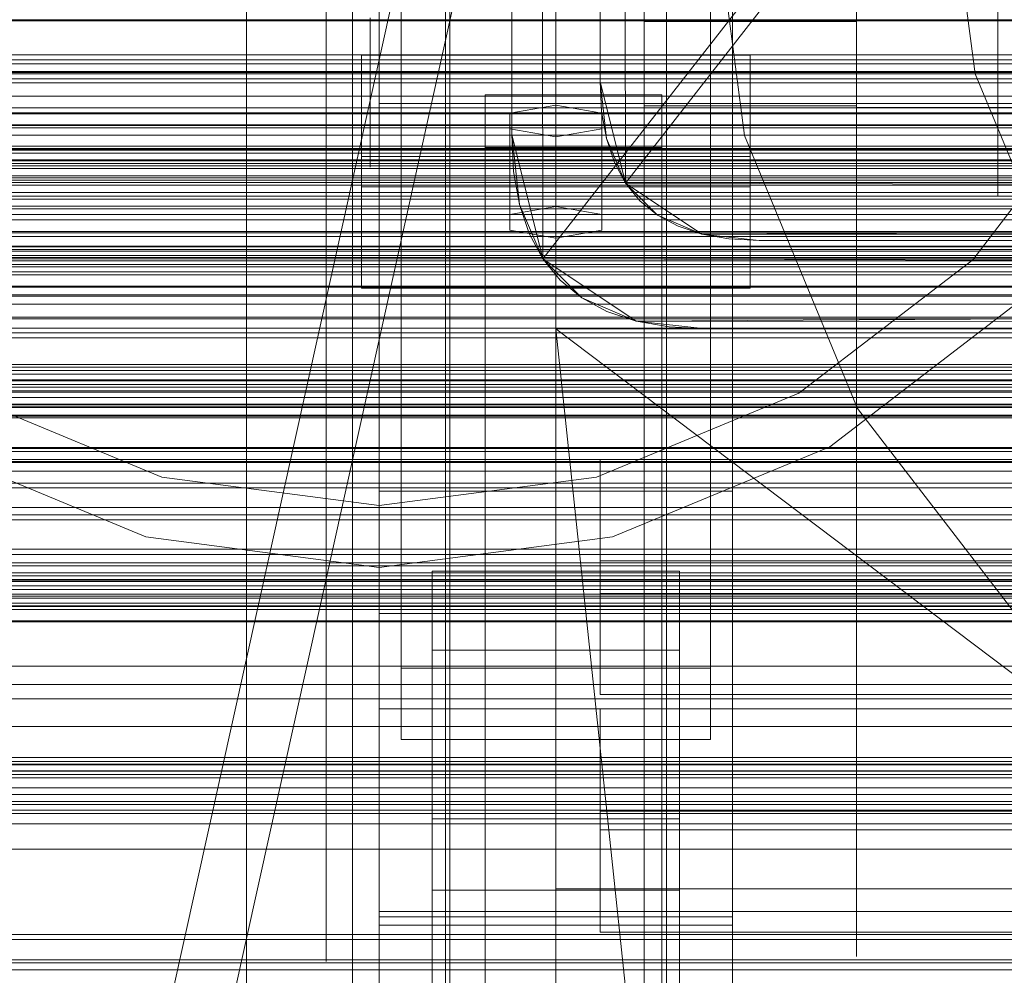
# Model space of a CAD drawing. Header units: millimetres. Extents: x -4738 to 65662, y -68080 to 6847.
# Tile 251 of 256: x -491 to -379, y -34378 to -34270. Entities that reach past the tile are written whole.
import ezdxf

# ---------------------------------------------------------------- set-up
doc = ezdxf.new("R2010")
doc.units = ezdxf.units.MM
for name, color, linetype, lineweight in [('COTAS_O', 1, 'Continuous', 0), ('frontal_briquetadora', 7, 'Continuous', 0), ('frontal_C01', 7, 'Continuous', 0), ('frontal_C02', 7, 'Continuous', 0), ('frontal_C03', 7, 'Continuous', 0), ('frontal_dosificador', 7, 'Continuous', 0), ('frontal_mezcladora', 7, 'Continuous', 0), ('frontal_secador', 7, 'Continuous', 0), ('frontal_tolva', 7, 'Continuous', 0)]:
    doc.layers.add(name, color=color, linetype=linetype, lineweight=lineweight)
doc.dimstyles.new('R19_100', dxfattribs={"dimtxt": 250, "dimasz": 150, "dimexe": 150, "dimexo": 80, "dimgap": 100, "dimtad": 1, "dimtih": 1, "dimtoh": 1, "dimdsep": 46, "dimcen": 0.09, "dimadec": 0, "dimazin": 0, "dimtfac": 1, "dimtdec": 4, "dimtofl": 0, "dimtmove": 0, "dimatfit": 3, "dimfxl": 1, "dimtolj": 1, "dimtzin": 0, "dimarcsym": 0})

# ---------------------------------------------------------------- blocks, each defined once
blk = doc.blocks.new('DIM_R31_48')
at = {"layer": 'COTAS_O'}
for p, q in [((-1725, -33700), (-1575, -33655)), ((1725, -33700), (1575, -33655)), ((-1725, -34400), (-1725, -33700)), ((-1725, -33700), (1725, -33700)), ((-1725, -33700), (-1575, -33745)), ((1725, -33700), (1575, -33745)), ((1725, -34400), (1725, -33700))]:
    blk.add_line(p, q, dxfattribs=at)
blk.add_text('3450 O', height=250, dxfattribs=at).set_placement((0, -33600))
blk = doc.blocks.new('DIM_R31_51')
at = {"layer": 'COTAS_O'}
for p, q in [((-650, -33700), (50, -33700)), ((50, -33700), (5, -33850)), ((50, -34900), (50, -33700)), ((50, -33700), (95, -33850)), ((50, -34900), (5, -34750)), ((50, -34900), (95, -34750)), ((-650, -34900), (50, -34900))]:
    blk.add_line(p, q, dxfattribs=at)
blk.add_text('1200 O', height=250, rotation=90, dxfattribs=at).set_placement((-50, -34300))
blk = doc.blocks.new('DIM_R31_52')
at = {"layer": 'COTAS_O'}
for p, q in [((-650, -34200), (-500, -34155)), ((650, -34200), (500, -34155)), ((-650, -34900), (-650, -34200)), ((-650, -34200), (650, -34200)), ((-650, -34200), (-500, -34245)), ((650, -34200), (500, -34245)), ((650, -34900), (650, -34200))]:
    blk.add_line(p, q, dxfattribs=at)
blk.add_text('1300 O', height=250, dxfattribs=at).set_placement((0, -34100))

msp = doc.modelspace()

# ---------------------------------------------------------------- linework, layer by layer
at = {"layer": 'frontal_briquetadora'}
for p, q in [((-430, -34680), (-430, -33820)), ((-430, -34060), (-430, -34490)), ((-430, -34060), (-430, -34305)), ((-430, -34496), (-430, -34060)), ((-396, -34270.044), (-396, -34250.459)), ((-420, -34270.216), (-420, -34251.309)), ((-396, -34270.216), (-396, -34251.309)), ((-453, -34275), (-453, -34255.072)), ((-453, -34275), (-453, -34255.296)), ((-442, -34275), (-442, -34255.072)), ((-442, -34275), (-442, -34255.133)), ((-430, -34275), (-430, -34255.133)), ((-396, -34275), (-396, -34255.296)), ((-465, -34275), (-465, -34255.514)), ((-465, -34275), (-465, -34255.573)), ((-456, -34275), (-456, -34256.258)), ((-453, -34275), (-453, -34255.514)), ((-453, -34275), (-453, -34256.258)), ((-442, -34275), (-442, -34255.654)), ((-430, -34275), (-430, -34255.654)), ((-430, -34275), (-430, -34256.258)), ((-396, -34275), (-396, -34255.491)), ((-430, -34260), (-430, -34305)), ((-430, -34680), (-430, -34260)), ((-430, -34496), (-430, -34260)), ((-420, -34260.694), (-420, -34279.784)), ((-396, -34260.18), (-396, -34279.956)), ((-396, -34260.694), (-396, -34279.784)), ((-430, -34271.095), (-430, -34267.964)), ((-451, -34275), (-451, -34269.793)), ((-442, -34275), (-442, -34269.793)), ((-396, -34270.216), (-420, -34270.216)), ((-420, -34289.306), (-420, -34270.216)), ((-160, -34270.044), (-396, -34270.044)), ((-396, -34289.82), (-396, -34270.044)), ((-396, -34289.306), (-396, -34270.216)), ((-430, -34275), (-430, -34271.095)), ((-605, -34275), (-453, -34275)), ((-465, -34275), (-605, -34275)), ((-396, -34275), (-596, -34275)), ((-453, -34275), (-465, -34275)), ((-465, -34275), (-465, -34294.486)), ((-465, -34275), (-465, -34294.427)), ((-453, -34275), (-456, -34275)), ((-456, -34275), (-456, -34293.742)), ((-453, -34275), (-453, -34294.704)), ((-453, -34275), (-453, -34294.486)), ((-442, -34275), (-453, -34275)), ((-453, -34275), (-453, -34294.928)), ((-453, -34275), (-453, -34293.742)), ((-442, -34275), (-451, -34275)), ((-451, -34275), (-451, -34280.207)), ((-430, -34275), (-442, -34275)), ((-442, -34275), (-442, -34294.346)), ((-442, -34275), (-442, -34280.207)), ((-442, -34275), (-442, -34294.867)), ((-442, -34275), (-442, -34294.928)), ((-430, -34275), (-188, -34275)), ((-430, -34275), (-430, -34278.905)), ((-430, -34275), (-430, -34293.742)), ((-430, -34275), (-430, -34294.346)), ((-430, -34275), (-430, -34294.867)), ((-160, -34275), (-396, -34275)), ((-396, -34275), (-396, -34294.704)), ((-396, -34275), (-396, -34294.509)), ((-430, -34278.905), (-430, -34282.036)), ((-396, -34279.784), (-420, -34279.784)), ((-420, -34279.784), (-420, -34298.691)), ((-396, -34279.784), (-396, -34298.691)), ((-451, -34280.207), (-451, -34284.382)), ((-442, -34280.207), (-442, -34284.382)), ((-160, -34279.956), (-396, -34279.956)), ((-396, -34279.956), (-396, -34299.541)), ((-430, -34282.036), (-430, -34283.774)), ((-451, -34284.382), (-451, -34286.699)), ((-442, -34284.382), (-442, -34286.699)), ((-420, -34307.847), (-420, -34289.306)), ((-396, -34307.847), (-396, -34289.306)), ((-396, -34309.026), (-396, -34289.82)), ((-456, -34293.742), (-456, -34311.847)), ((-453, -34293.742), (-453, -34311.847)), ((-430, -34293.742), (-430, -34311.847)), ((-465, -34294.427), (-465, -34313.547)), ((-465, -34294.486), (-465, -34313.797)), ((-453, -34294.486), (-453, -34313.797)), ((-453, -34294.704), (-453, -34313.651)), ((-453, -34294.928), (-453, -34314.542)), ((-442, -34294.346), (-442, -34313.41)), ((-442, -34294.867), (-442, -34314.554)), ((-442, -34294.928), (-442, -34314.542)), ((-430, -34294.346), (-430, -34313.41)), ((-430, -34294.867), (-430, -34314.554)), ((-396, -34294.509), (-396, -34313.268)), ((-396, -34294.704), (-396, -34313.651)), ((-420, -34298.691), (-420, -34316.687)), ((-396, -34298.691), (-396, -34316.687)), ((-396, -34299.541), (-396, -34318.183)), ((-430, -34305), (-430, -34471)), ((-418, -34418.333), (-430, -34305)), ((-210, -34305), (-430, -34305)), ((-210, -34471), (-430, -34305)), ((-430, -34680), (-430, -34305)), ((-430, -34305), (-430, -34496)), ((-420, -34325.125), (-420, -34307.847)), ((-396, -34325.125), (-396, -34307.847)), ((-396, -34326.924), (-396, -34309.026)), ((-456, -34311.847), (-456, -34328.696)), ((-453, -34311.847), (-453, -34328.696)), ((-430, -34311.847), (-430, -34328.696)), ((-465, -34313.547), (-465, -34332.059)), ((-465, -34313.797), (-465, -34332.755)), ((-453, -34313.651), (-453, -34331.113)), ((-453, -34313.797), (-453, -34332.755)), ((-442, -34313.41), (-442, -34331.914)), ((-430, -34313.41), (-430, -34331.914)), ((-396, -34313.268), (-396, -34330.557)), ((-396, -34313.651), (-396, -34331.113)), ((-453, -34314.542), (-453, -34333.532)), ((-442, -34314.542), (-442, -34333.532)), ((-442, -34314.554), (-442, -34333.882)), ((-430, -34314.554), (-430, -34333.882)), ((-420, -34316.687), (-420, -34333.081)), ((-396, -34316.687), (-396, -34333.081)), ((-396, -34318.183), (-396, -34335.166)), ((-420, -34340.477), (-420, -34325.125)), ((-396, -34340.477), (-396, -34325.125)), ((-396, -34342.827), (-396, -34326.924)), ((-456, -34328.696), (-456, -34343.717)), ((-453, -34328.696), (-453, -34343.717)), ((-430, -34328.696), (-430, -34343.717)), ((-396, -34330.557), (-396, -34345.711)), ((-465, -34332.059), (-465, -34349.672)), ((-453, -34331.113), (-453, -34346.418)), ((-442, -34331.914), (-442, -34349.588)), ((-430, -34331.914), (-430, -34349.588)), ((-396, -34331.113), (-396, -34346.418)), ((-465, -34332.755), (-465, -34351.191)), ((-453, -34332.755), (-453, -34351.191)), ((-420, -34333.081), (-420, -34347.243)), ((-396, -34333.081), (-396, -34347.243)), ((-453, -34333.532), (-453, -34351.599)), ((-442, -34333.532), (-442, -34351.599)), ((-442, -34333.882), (-442, -34352.677)), ((-430, -34333.882), (-430, -34352.677)), ((-396, -34335.166), (-396, -34349.836)), ((-420, -34353.313), (-420, -34340.477)), ((-396, -34353.313), (-396, -34340.477)), ((-396, -34356.124), (-396, -34342.827)), ((-456, -34343.717), (-456, -34356.398)), ((-453, -34343.717), (-453, -34356.398)), ((-430, -34343.717), (-430, -34356.398)), ((-453, -34346.418), (-453, -34358.978)), ((-396, -34345.711), (-396, -34358.147)), ((-396, -34346.418), (-396, -34358.978)), ((-420, -34347.243), (-420, -34358.629)), ((-396, -34347.243), (-396, -34358.629)), ((-465, -34349.672), (-465, -34366.107)), ((-442, -34349.588), (-442, -34366.174)), ((-430, -34349.588), (-430, -34366.174)), ((-396, -34349.836), (-396, -34361.631)), ((-465, -34351.191), (-465, -34368.936)), ((-453, -34351.191), (-453, -34368.936)), ((-453, -34351.599), (-453, -34368.458)), ((-442, -34351.599), (-442, -34368.458)), ((-442, -34352.677), (-442, -34370.769)), ((-430, -34352.677), (-430, -34370.769)), ((-420, -34363.139), (-420, -34353.313)), ((-396, -34363.139), (-396, -34353.313)), ((-456, -34356.398), (-456, -34366.307)), ((-453, -34356.398), (-453, -34366.307)), ((-430, -34356.398), (-430, -34366.307)), ((-396, -34366.303), (-396, -34356.124)), ((-420, -34358.629), (-420, -34366.801)), ((-396, -34358.147), (-396, -34367.388)), ((-396, -34358.629), (-396, -34366.801)), ((-453, -34358.978), (-453, -34368.312)), ((-430, -34361.302), (-430, -34359.564)), ((-396, -34358.978), (-396, -34368.312)), ((-430, -34364.433), (-430, -34361.302)), ((-396, -34361.631), (-396, -34370.096)), ((-420, -34369.578), (-420, -34363.139)), ((-396, -34369.578), (-396, -34363.139)), ((-430, -34368.338), (-430, -34364.433)), ((-465, -34366.107), (-465, -34381.105)), ((-456, -34366.307), (-456, -34373.106)), ((-453, -34366.307), (-453, -34373.106)), ((-442, -34366.174), (-442, -34381.431)), ((-430, -34366.174), (-430, -34381.431)), ((-430, -34366.307), (-430, -34373.106)), ((-396, -34372.973), (-396, -34366.303)), ((-420, -34366.801), (-420, -34371.445)), ((-396, -34366.801), (-396, -34371.445)), ((-396, -34367.388), (-396, -34373.079)), ((-465, -34368.936), (-465, -34385.831)), ((-453, -34368.312), (-453, -34374.059)), ((-453, -34368.458), (-453, -34383.843)), ((-453, -34368.936), (-453, -34385.831)), ((-442, -34368.458), (-442, -34383.843)), ((-430, -34368.338), (-188, -34368.338)), ((-430, -34368.338), (-430, -34372.243)), ((-396, -34368.312), (-396, -34374.059)), ((-420, -34372.383), (-420, -34369.578)), ((-396, -34372.383), (-396, -34369.578)), ((-442, -34370.769), (-442, -34387.994)), ((-430, -34370.769), (-430, -34387.994)), ((-396, -34370.096), (-396, -34374.907)), ((-430, -34372.243), (-430, -34375.375)), ((-420, -34371.445), (-420, -34372.383)), ((-396, -34371.445), (-396, -34372.383)), ((-456, -34373.106), (-456, -34376.565)), ((-453, -34373.106), (-453, -34376.565)), ((-430, -34373.106), (-430, -34376.565)), ((-396, -34375.878), (-396, -34372.973)), ((-396, -34373.079), (-396, -34375)), ((-453, -34374.059), (-453, -34376)), ((-396, -34374.059), (-396, -34376)), ((-430, -34375.375), (-430, -34377.112)), ((-396, -34374.907), (-396, -34375.878))]:
    msp.add_line(p, q, dxfattribs=at)
at = {"layer": 'frontal_C01'}
for p, q in [((-450, -34323.351), (-450, -33999.812)), ((-410, -33999.812), (-410, -34323.351)), ((-450, -34371.499), (-450, -34047.96)), ((-410, -34371.499), (-410, -34047.96)), ((-450, -34372.443), (-450, -34048.905)), ((-410, -34048.905), (-410, -34372.443)), ((-442.5, -34657.873), (-442.5, -34055.074)), ((-417.5, -34055.074), (-417.5, -34657.873)), ((-447.5, -34343.381), (-447.5, -34064.12)), ((-412.5, -34064.12), (-412.5, -34343.381)), ((-447.5, -34351.469), (-447.5, -34072.208)), ((-412.5, -34351.469), (-412.5, -34072.208)), ((-442.5, -34684.054), (-442.5, -34081.254)), ((-417.5, -34684.054), (-417.5, -34081.254)), ((-450, -34410.962), (-450, -34087.423)), ((-410, -34410.962), (-410, -34087.423)), ((-410, -34323.351), (-450, -34323.351)), ((-450, -34323.351), (-450, -34371.499)), ((-450, -34646.889), (-450, -34323.351)), ((-410, -34371.499), (-410, -34323.351)), ((-410, -34323.351), (-410, -34646.889)), ((-450, -34348.002), (-450, -34337.218)), ((-450, -34337.218), (450, -34337.218)), ((-450, -34370.922), (-450, -34337.218)), ((-412.5, -34343.381), (-447.5, -34343.381)), ((-447.5, -34343.381), (-447.5, -34351.469)), ((-412.5, -34351.469), (-412.5, -34343.381)), ((450, -34348.002), (-450, -34348.002)), ((-450, -34348.002), (-450, -34381.706)), ((-425, -34361.689), (-425, -34347.993)), ((-425, -34347.993), (425, -34347.993)), ((-425, -34359.548), (-425, -34347.993)), ((-447.5, -34351.469), (-412.5, -34351.469)), ((425, -34359.548), (-425, -34359.548)), ((-425, -34359.548), (-425, -34373.245)), ((-444, -34368.515), (-444, -34360.426)), ((-444, -34360.426), (-416, -34360.426)), ((-444, -34451.787), (-444, -34360.426)), ((-416, -34360.426), (-416, -34368.515)), ((-416, -34360.426), (-416, -34451.787)), ((425, -34361.689), (-425, -34361.689)), ((-425, -34361.689), (-425, -34373.245)), ((-416, -34368.515), (-444, -34368.515)), ((-444, -34368.515), (-444, -34459.876)), ((-416, -34459.876), (-416, -34368.515)), ((450, -34370.922), (-450, -34370.922)), ((-450, -34370.922), (-450, -34381.706)), ((-450, -34371.499), (-410, -34371.499)), ((-450, -34695.038), (-450, -34371.499)), ((-410, -34695.038), (-410, -34371.499)), ((-410, -34372.443), (-450, -34372.443)), ((-450, -34372.443), (-450, -34410.962)), ((-450, -34695.982), (-450, -34372.443)), ((-425, -34373.245), (425, -34373.245)), ((-410, -34410.962), (-410, -34372.443)), ((-410, -34372.443), (-410, -34695.982))]:
    msp.add_line(p, q, dxfattribs=at)
at = {"layer": 'frontal_C02'}
for p, q in [((-827, -35975), (-397, -34035.57)), ((-820, -35975), (-390, -34035.57)), ((-450, -34402.112), (-450, -34044.45)), ((-410, -34044.45), (-410, -34402.112)), ((-450, -34440.294), (-450, -34082.632)), ((-410, -34440.294), (-410, -34082.632)), ((-450, -34578.704), (-450, -34221.042)), ((-410, -34221.042), (-410, -34578.704)), ((-442.5, -34406.362), (-442.5, -34230.064)), ((-417.5, -34230.064), (-417.5, -34406.362)), ((-450, -34246.094), (-450, -34279.503)), ((-442.5, -34436.044), (-442.5, -34259.747)), ((-417.5, -34436.044), (-417.5, -34259.747)), ((-450, -34267.581), (-450, -34279.503)), ((-450, -34626.431), (-450, -34268.769)), ((-410, -34626.431), (-410, -34268.769)), ((-452, -34288.94), (-452, -34274.037)), ((-452, -34274.037), (-408, -34274.037)), ((-452, -34285.492), (-452, -34274.037)), ((-408, -34274.037), (-408, -34288.94)), ((-408, -34274.037), (-408, -34285.492)), ((-438, -34284.469), (-438, -34278.508)), ((-438, -34278.508), (-418, -34278.508)), ((-438, -34422.539), (-438, -34278.508)), ((-418, -34278.508), (-418, -34284.469)), ((-418, -34278.508), (-418, -34422.539)), ((-450, -34279.503), (450, -34279.503)), ((-430, -34279.7), (-435.196, -34280.595)), ((-424.804, -34280.595), (-430, -34279.7)), ((-430, -34291.155), (-430, -34279.7)), ((-435.196, -34280.595), (-435.196, -34282.383)), ((-435.196, -34292.049), (-435.196, -34280.595)), ((-424.804, -34282.383), (-424.804, -34280.595)), ((-424.804, -34292.049), (-424.804, -34280.595)), ((-435.196, -34282.383), (-430, -34283.277)), ((-435.196, -34293.838), (-435.196, -34282.383)), ((-430, -34283.277), (-424.804, -34282.383)), ((-424.804, -34293.838), (-424.804, -34282.383)), ((-430, -34283.277), (-430, -34294.732)), ((-559, -34284.761), (559, -34284.761)), ((-418, -34284.469), (-438, -34284.469)), ((-438, -34284.469), (-438, -34428.5)), ((-418, -34428.5), (-418, -34284.469)), ((-408, -34285.492), (-452, -34285.492)), ((-452, -34285.492), (-452, -34300.395)), ((-408, -34300.395), (-408, -34285.492)), ((-408, -34288.94), (-452, -34288.94)), ((-452, -34288.94), (-452, -34300.395)), ((-408, -34300.395), (-408, -34288.94)), ((-435.196, -34292.049), (-430, -34291.155)), ((-435.196, -34293.838), (-435.196, -34292.049)), ((-430, -34291.155), (-424.804, -34292.049)), ((-424.804, -34292.049), (-424.804, -34293.838)), ((-430, -34294.732), (-435.196, -34293.838)), ((-424.804, -34293.838), (-430, -34294.732)), ((-452, -34300.395), (-408, -34300.395)), ((-425, -34334.92), (-425, -34319.779)), ((-425, -34319.779), (425, -34319.779)), ((-425, -34331.234), (-425, -34319.779)), ((425, -34331.234), (-425, -34331.234)), ((-425, -34331.234), (-425, -34346.375)), ((-444, -34341.366), (-444, -34332.424)), ((-444, -34332.424), (-416, -34332.424)), ((-444, -34424.583), (-444, -34332.424)), ((-416, -34332.424), (-416, -34341.366)), ((-416, -34332.424), (-416, -34424.583)), ((425, -34334.92), (-425, -34334.92)), ((-425, -34334.92), (-425, -34346.375)), ((-416, -34341.366), (-444, -34341.366)), ((-444, -34341.366), (-444, -34433.524)), ((-416, -34433.524), (-416, -34341.366)), ((-425, -34346.375), (425, -34346.375))]:
    msp.add_line(p, q, dxfattribs=at)
at = {"layer": 'frontal_C03'}
for p, q in [((-1579, -34270.165), (1579, -34270.165)), ((1250, -34270.05), (-1250, -34270.05)), ((1250, -34275.899), (-1250, -34275.899)), ((1250, -34277.153), (-1250, -34277.153)), ((1496, -34280.547), (-1496, -34280.547)), ((1496, -34280.664), (-1496, -34280.664)), ((1496, -34281.93), (-1496, -34281.93)), ((1496, -34282.265), (-1496, -34282.265)), ((1496, -34284.605), (-1496, -34284.605)), ((1496, -34285.106), (-1496, -34285.106)), ((-1250, -34284.794), (1250, -34284.794)), ((1250, -34286.273), (-1250, -34286.273)), ((1250, -34286.559), (-1250, -34286.559)), ((1250, -34286.875), (-1250, -34286.875)), ((-1496, -34288.163), (1496, -34288.163)), ((1250, -34287.669), (-1250, -34287.669)), ((-1250, -34288.434), (1250, -34288.434)), ((1496, -34288.754), (-1496, -34288.754)), ((1250, -34289.556), (-1250, -34289.556)), ((1250, -34290.321), (-1250, -34290.321)), ((1496, -34292.063), (-1496, -34292.063)), ((1250, -34291.115), (-1250, -34291.115)), ((1250, -34291.431), (-1250, -34291.431)), ((1496, -34292.655), (-1496, -34292.655)), ((1250, -34294.544), (-1250, -34294.544)), ((1496, -34295.711), (-1496, -34295.711)), ((1496, -34296.213), (-1496, -34296.213)), ((1250, -34296.023), (-1250, -34296.023)), ((1250, -34296.711), (-1250, -34296.711)), ((1250, -34297.088), (-1250, -34297.088)), ((1496, -34298.552), (-1496, -34298.552)), ((1496, -34298.887), (-1496, -34298.887)), ((1496, -34300.153), (-1496, -34300.153)), ((1496, -34300.271), (-1496, -34300.271)), ((1250, -34301.139), (-1250, -34301.139)), ((1250, -34302.211), (-1250, -34302.211)), ((1250, -34303.665), (-1250, -34303.665)), ((1250, -34304.919), (-1250, -34304.919)), ((1250, -34309.017), (-1250, -34309.017)), ((1250, -34309.333), (-1250, -34309.333)), ((1250, -34309.698), (-1250, -34309.698)), ((1250, -34310.127), (-1250, -34310.127)), ((1250, -34310.767), (-1250, -34310.767)), ((-1250, -34310.891), (1250, -34310.891)), ((1250, -34311.302), (-1250, -34311.302)), ((1250, -34311.605), (-1250, -34311.605)), ((1250, -34312.014), (-1250, -34312.014)), ((-1579, -34312.165), (1579, -34312.165)), ((1250, -34312.778), (-1250, -34312.778)), ((1250, -34313.572), (-1250, -34313.572)), ((1250, -34313.889), (-1250, -34313.889)), ((1250, -34314.77), (-1250, -34314.77)), ((1250, -34315.064), (-1250, -34315.064)), ((1496, -34318.408), (-1496, -34318.408)), ((1496, -34318.526), (-1496, -34318.526)), ((1496, -34319.792), (-1496, -34319.792)), ((1496, -34320.127), (-1496, -34320.127)), ((-1250, -34321.084), (1250, -34321.084)), ((1496, -34322.466), (-1496, -34322.466)), ((1496, -34322.968), (-1496, -34322.968)), ((1250, -34322.976), (-1250, -34322.976)), ((-1496, -34326.024), (1496, -34326.024)), ((1496, -34326.616), (-1496, -34326.616)), ((1496, -34329.924), (-1496, -34329.924)), ((1496, -34330.516), (-1496, -34330.516)), ((1250, -34331.474), (-1250, -34331.474)), ((1250, -34331.791), (-1250, -34331.791)), ((1250, -34332.585), (-1250, -34332.585)), ((1496, -34333.573), (-1496, -34333.573)), ((1496, -34334.074), (-1496, -34334.074)), ((-1250, -34333.349), (1250, -34333.349)), ((1250, -34333.564), (-1250, -34333.564)), ((1250, -34334.472), (-1250, -34334.472)), ((1250, -34335.236), (-1250, -34335.236)), ((1250, -34335.457), (-1250, -34335.457)), ((1496, -34336.414), (-1496, -34336.414)), ((1250, -34336.03), (-1250, -34336.03)), ((1250, -34336.346), (-1250, -34336.346)), ((1496, -34336.749), (-1496, -34336.749)), ((1496, -34338.015), (-1496, -34338.015)), ((1496, -34338.132), (-1496, -34338.132)), ((1250, -34345.238), (-1250, -34345.238)), ((1250, -34346.843), (-1250, -34346.843)), ((1250, -34353.932), (-1250, -34353.932)), ((1250, -34354.248), (-1250, -34354.248)), ((1250, -34354.329), (-1250, -34354.329)), ((1250, -34355.042), (-1250, -34355.042)), ((1250, -34355.401), (-1250, -34355.401)), ((-1250, -34355.806), (1250, -34355.806)), ((1250, -34356.929), (-1250, -34356.929)), ((1250, -34357.694), (-1250, -34357.694)), ((1250, -34358.488), (-1250, -34358.488)), ((1250, -34358.804), (-1250, -34358.804)), ((1250, -34359.453), (-1250, -34359.453)), ((1250, -34359.829), (-1250, -34359.829)), ((1250, -34376.389), (-1250, -34376.389)), ((1250, -34376.706), (-1250, -34376.706)), ((1250, -34377.5), (-1250, -34377.5))]:
    msp.add_line(p, q, dxfattribs=at)
at = {"layer": 'frontal_dosificador'}
for p, q in [((-380, -34290), (-380, -34150)), ((-382.825, -34297.175), (-367.728, -34277.5)), ((-380, -34290), (-520, -34290)), ((-402.5, -34312.272), (-382.825, -34297.175)), ((-399, -34318.335), (-377.875, -34302.125)), ((-497.5, -34312.272), (-474.588, -34321.763)), ((-425.412, -34321.763), (-402.5, -34312.272)), ((-501, -34318.335), (-476.4, -34328.524)), ((-423.6, -34328.524), (-399, -34318.335)), ((-330, -34320), (-570, -34320)), ((-474.588, -34321.763), (-450, -34325)), ((-450, -34325), (-425.412, -34321.763)), ((-476.4, -34328.524), (-450, -34332)), ((-450, -34332), (-423.6, -34328.524)), ((-205, -34335), (-555, -34335)), ((-330, -34355), (-570, -34355))]:
    msp.add_line(p, q, dxfattribs=at)
at = {"layer": 'frontal_mezcladora'}
for p, q in [((-408.639, -34283.129), (-413, -34250)), ((-382.559, -34276.141), (-386, -34250)), ((-372.469, -34300.5), (-382.559, -34276.141)), ((-395.851, -34314), (-408.639, -34283.129)), ((-375.51, -34340.51), (-395.851, -34314)), ((-420, -34335), (-150, -34335)), ((-420, -34380), (-420, -34335))]:
    msp.add_line(p, q, dxfattribs=at)
at = {"layer": 'frontal_secador'}
for p, q in [((413, -33215), (-431.48, -34297.08)), ((407, -33225), (-422.12, -34288.52)), ((-433.02, -33225.78), (-435, -34283)), ((-433.02, -33225.78), (-431.48, -34297.08)), ((-434.78, -33232.82), (-435, -34283)), ((-423.38, -33233.82), (-425, -34277)), ((-423.38, -33233.82), (-422.12, -34288.52)), ((-435, -34283), (-435, -33237)), ((-424.82, -33239.58), (-425, -34277)), ((-425, -34277), (-425, -33243)), ((1250, -34274), (-1250, -34274)), ((1250, -34274.545), (-1250, -34274.545)), ((1250, -34276), (-1250, -34276)), ((1250, -34276.144), (-1250, -34276.144)), ((1250, -34276.709), (-1250, -34276.709)), ((-424.82, -34280.42), (-425, -34277)), ((-425, -34277), (-424.28, -34283.48)), ((-425, -34277), (-422.12, -34288.52)), ((1250, -34278.686), (-1250, -34278.686)), ((1250, -34280), (-1250, -34280)), ((-424.28, -34283.48), (-424.82, -34280.42)), ((1320, -34282), (-1320, -34282)), ((1250, -34282), (-1250, -34282)), ((1320, -34282.273), (-1320, -34282.273)), ((1320, -34283.072), (-1320, -34283.072)), ((-434.78, -34287.18), (-435, -34283)), ((-435, -34283), (-434.12, -34290.92)), ((-435, -34283), (-431.48, -34297.08)), ((-423.38, -34286.18), (-424.28, -34283.48)), ((-424.28, -34283.48), (-422.12, -34288.52)), ((1320, -34284.343), (-1320, -34284.343)), ((1250, -34284.651), (-1250, -34284.651)), ((1320, -34286), (-1320, -34286)), ((1250, -34285.859), (-1250, -34285.859)), ((-1250, -34286), (1250, -34286)), ((-422.12, -34288.52), (-423.38, -34286.18)), ((-434.12, -34290.92), (-434.78, -34287.18)), ((1320, -34287.929), (-1320, -34287.929)), ((-420.5, -34290.5), (-422.12, -34288.52)), ((-422.12, -34288.52), (-418.52, -34292.12)), ((-422.12, -34288.52), (-413.48, -34294.28)), ((-422.12, -34288.52), (420.5, -34290.5)), ((-1320, -34290), (1320, -34290)), ((-1250, -34290), (1250, -34290)), ((-433.02, -34294.22), (-434.12, -34290.92)), ((-434.12, -34290.92), (-431.48, -34297.08)), ((-418.52, -34292.12), (-420.5, -34290.5)), ((-413.48, -34294.28), (420.5, -34290.5)), ((1320, -34292.071), (-1320, -34292.071)), ((-416.18, -34293.38), (-418.52, -34292.12)), ((-418.52, -34292.12), (-413.48, -34294.28)), ((1320, -34294), (-1320, -34294)), ((1250, -34294.141), (-1250, -34294.141)), ((-431.48, -34297.08), (-433.02, -34294.22)), ((-413.48, -34294.28), (-416.18, -34293.38)), ((-410.42, -34294.82), (-413.48, -34294.28)), ((-413.48, -34294.28), (-407, -34295)), ((-413.48, -34294.28), (410.42, -34294.82)), ((-407, -34295), (-410.42, -34294.82)), ((-407, -34295), (410.42, -34294.82)), ((407, -34295), (-407, -34295)), ((1320, -34295.657), (-1320, -34295.657)), ((1320, -34296.928), (-1320, -34296.928)), ((1250, -34297.285), (-1250, -34297.285)), ((-429.5, -34299.5), (-431.48, -34297.08)), ((-431.48, -34297.08), (-427.08, -34301.48)), ((-431.48, -34297.08), (-420.92, -34304.12)), ((-431.48, -34297.08), (429.5, -34299.5)), ((1320, -34297.727), (-1320, -34297.727)), ((1320, -34298), (-1320, -34298)), ((1250, -34298), (-1250, -34298)), ((-427.08, -34301.48), (-429.5, -34299.5)), ((-420.92, -34304.12), (429.5, -34299.5)), ((1250, -34301.314), (-1250, -34301.314)), ((-424.22, -34303.02), (-427.08, -34301.48)), ((-427.08, -34301.48), (-420.92, -34304.12)), ((-420.92, -34304.12), (-424.22, -34303.02)), ((1250, -34303.856), (-1250, -34303.856)), ((-417.18, -34304.78), (-420.92, -34304.12)), ((-420.92, -34304.12), (-413, -34305)), ((-420.92, -34304.12), (417.18, -34304.78)), ((-413, -34305), (-417.18, -34304.78)), ((-413, -34305), (417.18, -34304.78)), ((413, -34305), (-413, -34305)), ((1250, -34305.455), (-1250, -34305.455)), ((1250, -34306), (-1250, -34306)), ((1360, -34313.5), (-1360, -34313.5)), ((1250, -34313.75), (-1250, -34313.75)), ((1360, -34314.863), (-1360, -34314.863)), ((1360, -34318.859), (-1360, -34318.859)), ((1360, -34325.216), (-1360, -34325.216)), ((1250, -34332.924), (-1250, -34332.924)), ((1360, -34333.5), (-1360, -34333.5)), ((1360, -34343.147), (-1360, -34343.147)), ((-1360, -34353.5), (1360, -34353.5)), ((-1250, -34353.5), (1250, -34353.5)), ((1360, -34363.853), (-1360, -34363.853)), ((1360, -34373.5), (-1360, -34373.5)), ((1250, -34374.076), (-1250, -34374.076))]:
    msp.add_line(p, q, dxfattribs=at)
at = {"layer": 'frontal_tolva'}
for p, q in [((-1821.5, -34350), (1821.5, -34350)), ((-1821.5, -34361), (1821.5, -34361))]:
    msp.add_line(p, q, dxfattribs=at)

# ---------------------------------------------------------------- dimensions: what is measured, and where the dimension line sits
at = {"layer": 'COTAS_O'}
for p1, p2, distance, picture, middle in [((-650, -34900), (-650, -33700), -700, 'DIM_R31_51', (50, -34300)), ((-1725, -34400), (1725, -34400), 700, 'DIM_R31_48', (0, -33700)), ((-650, -34900), (650, -34900), 700, 'DIM_R31_52', (0, -34200))]:
    dim = msp.add_aligned_dim(p1=p1, p2=p2, distance=distance, text='<> O', dimstyle='R19_100', dxfattribs=at)
    dim.commit()
    dim.dimension.update_dxf_attribs({"geometry": picture, "text_midpoint": middle})

doc.saveas('drawing.dxf')
